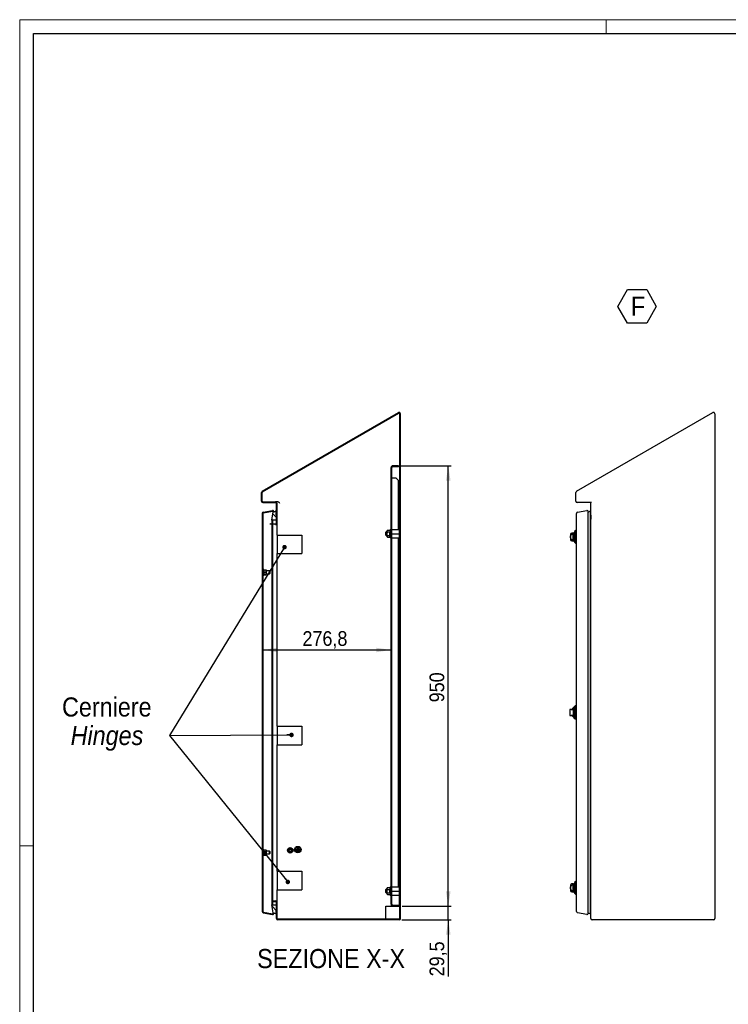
# Model space of a CAD drawing. Header units: millimetres. Extents: x 0 to 5046, y 0 to 3564.
# Tile 3 of 6: x 0 to 1529, y 1439 to 3564. Entities that reach past the tile are written whole.
import ezdxf

# ---------------------------------------------------------------- set-up
doc = ezdxf.new("R2010")
doc.units = ezdxf.units.MM
doc.header["$LTSCALE"] = 6
for name, color, linetype in [('FORMAT', 7, 'Continuous'), ('SLD-0', 179, 'Continuous'), ('SLD-0_1', 7, 'Continuous')]:
    doc.layers.add(name, color=color, linetype=linetype)
doc.styles.add('SLDTEXTSTYLE3', font='Gothic.ttf', dxfattribs={"width": 0.913})
doc.styles.add('SLDTEXTSTYLE4', font='GOTHICI.TTF', dxfattribs={"width": 0.913})
doc.dimstyles.new('SLDDIMSTYLE2', dxfattribs={"dimtxt": 31.75, "dimasz": 31.75, "dimexe": 0, "dimexo": 0.0625, "dimgap": 7.9375, "dimtad": 1, "dimdec": 1, "dimrnd": 1e-09, "dimzin": 12, "dimdsep": 46, "dimtxsty": 'SLDTEXTSTYLE3', "dimsah": 1, "dimcen": 0.09, "dimadec": 0, "dimazin": 3, "dimtfac": 1, "dimtdec": 1, "dimtofl": 0, "dimtmove": 0, "dimatfit": 3, "dimfxl": 1, "dimfrac": 2, "dimtolj": 1, "dimtzin": 12, "dimarcsym": 0})
doc.dimstyles.new('SLDDIMSTYLE3', dxfattribs={"dimtxt": 31.75, "dimasz": 31.75, "dimexe": 0, "dimexo": 0.0625, "dimgap": 7.9375, "dimtad": 1, "dimrnd": 1e-09, "dimzin": 12, "dimdsep": 46, "dimtxsty": 'SLDTEXTSTYLE3', "dimsah": 1, "dimcen": 0.09, "dimadec": 0, "dimazin": 3, "dimtfac": 1, "dimtofl": 0, "dimtmove": 0, "dimatfit": 3, "dimfxl": 1, "dimfrac": 2, "dimtolj": 1, "dimtzin": 12, "dimarcsym": 0})
doc.dimstyles.new('SLDDIMSTYLE8', dxfattribs={"dimtxt": 31.75, "dimasz": 31.75, "dimexe": 0, "dimexo": 0.0625, "dimgap": 7.9375, "dimtad": 1, "dimdec": 1, "dimrnd": 1e-09, "dimzin": 12, "dimdsep": 46, "dimtxsty": 'SLDTEXTSTYLE3', "dimsah": 1, "dimcen": 0.09, "dimadec": 0, "dimazin": 3, "dimtfac": 1, "dimtdec": 1, "dimtmove": 0, "dimatfit": 0, "dimfxl": 1, "dimfrac": 2, "dimtolj": 1, "dimtzin": 12, "dimarcsym": 0})

# ---------------------------------------------------------------- blocks, each defined once
blk = doc.blocks.new('SW_NOTE_0_10')
at = {"layer": 'SLD-0_1', "color": 0}
for p, q in [((-28.3, 31.7), (-7.5, 67.8)), ((-7.5, 67.8), (34.2, 67.8)), ((34.2, 67.8), (55, 31.7)), ((-7.5, -4.4), (-28.3, 31.7)), ((55, 31.7), (34.2, -4.4)), ((34.2, -4.4), (-7.5, -4.4))]:
    blk.add_line(p, q, dxfattribs=at)
at = {"layer": 'SLD-0_1', "color": 0, "insert": (0, 52.7), "char_height": 41.3, "attachment_point": 1, "style": 'SLDTEXTSTYLE3'}
blk.add_mtext('F', dxfattribs=at)
blk = doc.blocks.new('SW_NOTE_0_12')
at = {"layer": 'SLD-0_1', "color": 0, "char_height": 41.27, "attachment_point": 2}
for s, insert, style in [('Cerniere', (113.5, 52.7), 'SLDTEXTSTYLE3'), ('Hinges', (113.8, -8.8), 'SLDTEXTSTYLE4')]:
    blk.add_mtext(s, dxfattribs=dict(at, insert=insert, style=style))
blk = doc.blocks.new('_D_19')
at = {"layer": 'FORMAT'}
blk.add_line((524.6, 2203.8), (801.4, 2203.8), dxfattribs=at)
for points in [[(524.6, 2203.8), (556.4, 2198.9), (556.4, 2208.7)], [(801.4, 2203.8), (769.7, 2208.7), (769.7, 2198.9)]]:
    blk.add_solid(points, dxfattribs=at)
at = {"layer": 'FORMAT', "insert": (610.3, 2244.4), "char_height": 31.75, "attachment_point": 1, "style": 'SLDTEXTSTYLE3'}
blk.add_mtext('276,8', dxfattribs=at)
blk = doc.blocks.new('_D_20')
at = {"layer": 'SLD-0', "color": 7}
for p, q in [((925, 1651.1), (925, 1712.2)), ((825.4, 1651.1), (931, 1651.1)), ((925, 1621.6), (925, 1651.1)), ((824.9, 1621.6), (931, 1621.6)), ((925, 1621.6), (925, 1499.7))]:
    blk.add_line(p, q, dxfattribs=at)
for points in [[(925, 1651.1), (929.9, 1682.8), (920.1, 1682.8)], [(925, 1621.6), (920.1, 1589.8), (929.9, 1589.8)]]:
    blk.add_solid(points, dxfattribs=at)
at = {"layer": 'SLD-0', "color": 7, "insert": (884.5, 1499.7), "char_height": 31.75, "attachment_point": 1, "rotation": 90, "style": 'SLDTEXTSTYLE3'}
blk.add_mtext('29,5', dxfattribs=at)
blk = doc.blocks.new('_D_21')
at = {"layer": 'SLD-0', "color": 7}
for p, q in [((823.4, 2601.1), (931, 2601.1)), ((925, 1651.1), (925, 2601.1)), ((825.4, 1651.1), (931, 1651.1))]:
    blk.add_line(p, q, dxfattribs=at)
for points in [[(925, 2601.1), (920.1, 2569.3), (929.9, 2569.3)], [(925, 1651.1), (929.9, 1682.8), (920.1, 1682.8)]]:
    blk.add_solid(points, dxfattribs=at)
at = {"layer": 'SLD-0', "color": 7, "insert": (884.5, 2090.9), "char_height": 31.75, "attachment_point": 1, "rotation": 90, "style": 'SLDTEXTSTYLE3'}
blk.add_mtext('950', dxfattribs=at)
blk = doc.blocks.new('_Dot')
at = {"color": 0, "linetype": 'ByBlock', "lineweight": -2}
blk.add_line((-0.5, 0), (-1, 0), dxfattribs=at)
at = {"color": 0, "linetype": 'ByBlock', "const_width": 0.5}
blk.add_lwpolyline([(-0.25, 0, 1), (0.25, 0, 1)], format="xyb", close=True, dxfattribs=at)

msp = doc.modelspace()

# ---------------------------------------------------------------- hatches: boundary and pattern name
at = {"layer": 'FORMAT', "linetype": 'Continuous', "lineweight": 18}
h = msp.add_hatch(dxfattribs=at)
h.set_pattern_fill('ANSI31', color=256, scale=3, style=0)
edge = h.paths.add_edge_path(flags=0)
edge.add_line((545.924803, 1661.093296), (552.424803, 1661.093296))
edge.add_arc((552.424803, 1659.593296), 1.5, 0, 90, ccw=False)
edge.add_line((553.924803, 1659.593296), (553.924803, 1624.593296))
edge.add_arc((556.924803, 1624.593296), 3, 180, 270)
edge.add_line((556.924803, 1621.593296), (818.924803, 1621.593296))
edge.add_arc((818.924803, 1624.593296), 3, 270, 360)
edge.add_line((821.924803, 1624.593296), (821.924803, 2713.402224))
edge.add_arc((818.924803, 2713.402224), 3, 0, 120)
edge.add_line((817.424803, 2716.0003), (523.424803, 2546.259321))
edge.add_arc((524.924803, 2543.661245), 3, 120, 180)
edge.add_line((521.924803, 2543.661245), (521.924803, 2524.593296))
edge.add_arc((524.924803, 2524.593296), 3, 180, 270)
edge.add_line((524.924803, 2521.593296), (552.424803, 2521.593296))
edge.add_arc((552.424803, 2520.093296), 1.5, 0, 90, ccw=False)
edge.add_line((553.924803, 2520.093296), (553.924803, 2477.230259))
edge.add_arc((552.424803, 2477.230259), 1.5, 265, 360, ccw=False)
edge.add_line((552.294069, 2475.735967), (541.074563, 2476.717546))
edge.add_line((541.074563, 2476.717546), (540.943829, 2475.223254))
edge.add_line((540.943829, 2475.223254), (552.163336, 2474.241675))
edge.add_arc((552.424803, 2477.230259), 3, 265, 360)
edge.add_line((555.424803, 2477.230259), (555.424803, 2520.093296))
edge.add_arc((552.424803, 2520.093296), 3, 0, 90)
edge.add_line((552.424803, 2523.093296), (524.924803, 2523.093296))
edge.add_arc((524.924803, 2524.593296), 1.5, 180, 270, ccw=False)
edge.add_line((523.424803, 2524.593296), (523.424803, 2543.661245))
edge.add_arc((524.924803, 2543.661245), 1.5, 120, 180, ccw=False)
edge.add_line((524.174803, 2544.960283), (818.174803, 2714.701262))
edge.add_arc((818.924803, 2713.402224), 1.5, 0, 120, ccw=False)
edge.add_line((820.424803, 2713.402224), (820.424803, 1624.593296))
edge.add_arc((818.924803, 1624.593296), 1.5, 270, 360, ccw=False)
edge.add_line((818.924803, 1623.093296), (556.924803, 1623.093296))
edge.add_arc((556.924803, 1624.593296), 1.5, 180, 270, ccw=False)
edge.add_line((555.424803, 1624.593296), (555.424803, 1659.593296))
edge.add_arc((552.424803, 1659.593296), 3, 0, 90)
edge.add_line((552.424803, 1662.593296), (545.924803, 1662.593296))
edge.add_line((545.924803, 1662.593296), (545.924803, 1661.093296))
h = msp.add_hatch(dxfattribs=at)
h.set_pattern_fill('ANSI31', color=256, scale=3, style=0)
edge = h.paths.add_edge_path(flags=0)
edge.add_line((817.424803, 2599.096333), (817.424803, 2601.096333))
edge.add_line((817.424803, 2601.096333), (805.424803, 2601.096333))
edge.add_arc((805.424803, 2597.096333), 4, 90, 180)
edge.add_line((801.424803, 2597.096333), (801.424803, 1655.093296))
edge.add_arc((805.424803, 1655.093296), 4, 180, 270)
edge.add_line((805.424803, 1651.093296), (817.424803, 1651.093296))
edge.add_line((817.424803, 1651.093296), (817.424803, 1653.093296))
edge.add_line((817.424803, 1653.093296), (805.424803, 1653.093296))
edge.add_arc((805.424803, 1655.093296), 2, 180, 270, ccw=False)
edge.add_line((803.424803, 1655.093296), (803.424803, 2597.096333))
edge.add_arc((805.424803, 2597.096333), 2, 90, 180, ccw=False)
edge.add_line((805.424803, 2599.096333), (817.424803, 2599.096333))
h = msp.add_hatch(dxfattribs=at)
h.set_pattern_fill('ANSI31', color=256, scale=3, angle=90, style=0)
edge = h.paths.add_edge_path(flags=0)
edge.add_line((547.342777, 2501.599414), (544.266503, 2484.152998))
edge.add_line((544.266503, 2484.152998), (545.743715, 2483.892525))
edge.add_line((545.743715, 2483.892525), (545.912271, 2484.848458))
edge.add_line((545.912271, 2484.848458), (552.927815, 2484.869562))
edge.add_arc((552.924807, 2485.869557), 1, 270.172351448, 360.172351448)
edge.add_line((553.924803, 2485.872565), (553.87137, 2503.63542))
edge.add_line((553.87137, 2503.63542), (548.819989, 2501.338942))
edge.add_arc((545.865565, 2501.859887), 3, 350, 460)
edge.add_line((545.344621, 2504.81431), (525.61303, 2501.335098))
edge.add_arc((526.133975, 2498.380675), 3, 100, 180)
edge.add_line((523.133975, 2498.380675), (523.133975, 1639.805917))
edge.add_arc((526.133975, 1639.805917), 3, 180, 260)
edge.add_line((525.61303, 1636.851494), (545.344621, 1633.372282))
edge.add_arc((545.865565, 1636.326705), 3, 260, 370)
edge.add_line((548.819989, 1636.84765), (553.87137, 1634.551172))
edge.add_line((553.87137, 1634.551172), (553.924803, 1652.314026))
edge.add_arc((552.924807, 1652.317034), 1, 359.827648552, 449.827648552)
edge.add_line((552.927815, 1653.31703), (545.912271, 1653.338133))
edge.add_line((545.912271, 1653.338133), (545.743715, 1654.294066))
edge.add_line((545.743715, 1654.294066), (544.266503, 1654.033594))
edge.add_line((544.266503, 1654.033594), (547.342777, 1636.587177))
edge.add_arc((545.865565, 1636.326705), 1.5, -100, 10, ccw=False)
edge.add_line((545.605093, 1634.849493), (525.873502, 1638.328705))
edge.add_arc((526.133975, 1639.805917), 1.5, 180, 260, ccw=False)
edge.add_line((524.633975, 1639.805917), (524.633975, 2498.380675))
edge.add_arc((526.133975, 2498.380675), 1.5, 100, 180, ccw=False)
edge.add_line((525.873502, 2499.857887), (545.605093, 2503.337098))
edge.add_arc((545.865565, 2501.859887), 1.5, -10, 100, ccw=False)

# ---------------------------------------------------------------- linework, layer by layer
at = {"color": 7, "linetype": 'Continuous', "lineweight": 18}
for p, q in [((0.020875, 3563.511713), (0.020875, -0.488287)), ((5046.020875, 3563.511713), (0.020875, 3563.511713)), ((1266.020875, 3533.511713), (1266.020875, 3563.511713)), ((30.020875, 1781.511713), (0.020875, 1781.511713))]:
    msp.add_line(p, q, dxfattribs=at)
at = {"color": 7, "linetype": 'Continuous', "lineweight": 25}
for p, q in [((30.020875, 29.511713), (30.020875, 3533.511713)), ((30.020875, 3533.511713), (5016.020875, 3533.511713)), ((523.424803, 2546.259321), (817.424803, 2716.0003)), ((524.174803, 2544.960283), (818.174803, 2714.701262)), ((820.424803, 1624.593296), (820.424803, 2713.402224)), ((821.924803, 1624.593296), (821.924803, 2713.402224)), ((1201.832483, 2546.259321), (1495.832483, 2716.0003)), ((1500.332483, 2713.402224), (1500.332483, 1624.593296)), ((801.424803, 1655.093296), (801.424803, 2597.096333)), ((803.424803, 1655.093296), (803.424803, 2597.096333)), ((817.424803, 2601.096333), (805.424803, 2601.096333)), ((817.424803, 2599.096333), (805.424803, 2599.096333)), ((817.424803, 2601.096333), (817.424803, 2599.096333)), ((805.424803, 2574.096333), (803.424803, 2574.096333)), ((812.424803, 2574.096333), (805.424803, 2574.096333)), ((817.424803, 2569.096333), (812.424803, 2574.096333)), ((817.424803, 2463.593296), (817.424803, 2569.096333)), ((521.924803, 2524.593296), (521.924803, 2543.661245)), ((523.424803, 2524.593296), (523.424803, 2543.661245)), ((1200.332483, 2524.593296), (1200.332483, 2543.661245)), ((524.924803, 2523.093296), (552.424803, 2523.093296)), ((524.924803, 2521.593296), (552.424803, 2521.593296)), ((553.238619, 2523.093296), (552.424803, 2523.093296)), ((557.04333, 2523.093296), (553.238619, 2523.093296)), ((553.924803, 2477.230259), (553.924803, 2520.093296)), ((555.424803, 2477.230259), (555.424803, 2520.093296)), ((1234.400698, 2521.593296), (1203.332483, 2521.593296)), ((1232.332483, 1624.593296), (1232.332483, 2520.093296)), ((523.133975, 2498.380675), (523.133975, 1639.805917)), ((524.633975, 2498.380675), (524.633975, 1639.805917)), ((525.61303, 2501.335098), (545.344621, 2504.81431)), ((525.873502, 2499.857887), (545.605093, 2503.337098)), ((544.266503, 2484.152998), (547.342777, 2501.599414)), ((553.87137, 2503.63542), (548.819989, 2501.338942)), ((548.865565, 2501.359662), (548.865565, 2501.859887)), ((553.924803, 2485.872565), (553.87137, 2503.63542)), ((1201.541655, 1639.805917), (1201.541655, 2498.380675)), ((1204.02071, 2501.335098), (1223.752301, 2504.81431)), ((1227.273245, 2501.359662), (1232.27905, 2503.63542)), ((1227.273245, 1869.093296), (1227.273245, 2501.859887)), ((1232.27905, 1869.093296), (1232.27905, 2503.63542)), ((1232.27905, 2503.63542), (1232.332483, 2485.872565)), ((1232.332483, 2493.058611), (1232.310886, 2493.052073)), ((540.943829, 2475.223254), (541.074563, 2476.717546)), ((552.163336, 2474.241675), (540.943829, 2475.223254)), ((541.074563, 2476.717546), (552.294069, 2475.735967)), ((544.266503, 2484.152998), (545.743715, 2483.892525)), ((544.266503, 2484.152998), (544.266503, 2476.438288)), ((544.266503, 2474.932558), (544.266503, 1654.033594)), ((545.743715, 2483.892525), (545.912271, 2484.848458)), ((545.743715, 2483.892525), (545.743715, 2476.309048)), ((545.743715, 2474.803319), (545.743715, 1654.294066)), ((545.912271, 2484.848458), (552.927815, 2484.869562)), ((545.912271, 2484.848458), (545.912271, 2476.294302)), ((545.912271, 2474.788572), (545.912271, 1869.093296)), ((545.924803, 2474.787475), (545.924803, 1662.593296)), ((555.424803, 2451.593296), (555.424803, 2477.230259)), ((555.424803, 2451.593296), (555.424803, 2411.593296)), ((555.424803, 2451.593296), (562.184803, 2451.593296)), ((562.184803, 2451.593296), (609.261803, 2451.593296)), ((609.261803, 2451.593296), (609.261803, 2411.593296)), ((791.174803, 2458.593296), (790.424803, 2457.843296)), ((790.424803, 2454.593296), (790.424803, 2457.843296)), ((790.424803, 2451.343296), (790.424803, 2454.593296)), ((790.424803, 2451.343296), (791.174803, 2450.593296)), ((793.424803, 2458.593296), (791.174803, 2458.593296)), ((791.174803, 2458.593296), (791.174803, 2454.593296)), ((791.174803, 2454.593296), (791.174803, 2450.593296)), ((791.174803, 2450.593296), (793.424803, 2450.593296)), ((794.005359, 2462.098849), (793.424803, 2461.093296)), ((793.424803, 2460.222461), (793.424803, 2461.093296)), ((794.005359, 2458.346073), (793.424803, 2460.222461)), ((793.424803, 2454.593296), (793.424803, 2460.222461)), ((793.424803, 2448.964131), (793.424803, 2454.593296)), ((794.005359, 2447.087742), (793.424803, 2448.964131)), ((793.424803, 2448.093296), (793.424803, 2448.964131)), ((793.424803, 2448.093296), (794.005359, 2447.087742)), ((794.005359, 2462.098849), (798.908394, 2462.098849)), ((794.005359, 2458.346073), (798.908394, 2458.346073)), ((794.005359, 2450.840519), (798.908394, 2450.840519)), ((794.005359, 2447.087742), (798.908394, 2447.087742)), ((799.424803, 2462.993296), (798.908394, 2462.098849)), ((798.908394, 2447.087742), (799.424803, 2446.193296)), ((801.424803, 2462.818319), (799.424803, 2462.993296)), ((799.424803, 2462.993296), (799.424803, 2446.193296)), ((799.424803, 2446.193296), (801.424803, 2446.368273)), ((803.424803, 2463.593296), (819.424803, 2463.593296)), ((803.424803, 2454.593296), (819.424803, 2454.593296)), ((803.424803, 2445.593296), (819.424803, 2445.593296)), ((817.424803, 1692.593296), (817.424803, 2445.593296)), ((819.424803, 2454.593296), (819.424803, 2463.593296)), ((820.424803, 2459.093296), (819.424803, 2459.093296)), ((819.424803, 2445.593296), (819.424803, 2454.593296)), ((819.424803, 2450.093296), (820.424803, 2450.093296)), ((1188.741655, 2453.098296), (1188.741655, 2442.098296)), ((1194.675591, 2456.098296), (1191.741655, 2456.098296)), ((1194.341655, 2453.075521), (1191.741655, 2453.075521)), ((1194.341655, 2442.12107), (1194.341655, 2453.075521)), ((1196.841655, 2437.848297), (1196.841655, 2457.348295)), ((1200.041655, 2461.598296), (1197.541655, 2459.098296)), ((1197.541655, 2459.098296), (1197.541655, 2436.098296)), ((1201.541655, 2461.598296), (1200.041655, 2461.598296)), ((1200.041655, 2447.598296), (1200.041655, 2461.598296)), ((1200.041655, 2433.598296), (1200.041655, 2447.598296)), ((1191.741655, 2442.12107), (1194.341655, 2442.12107)), ((1191.741655, 2439.098296), (1194.675591, 2439.098296)), ((1197.541655, 2436.098296), (1200.041655, 2433.598296)), ((1200.041655, 2433.598296), (1201.541655, 2433.598296)), ((555.424803, 2039.093296), (555.424803, 2411.593296)), ((555.424803, 2411.593296), (562.184803, 2411.593296)), ((562.184803, 2411.593296), (609.261803, 2411.593296)), ((525.633975, 2375.859887), (524.633975, 2375.859887)), ((524.633975, 2366.859887), (525.633975, 2366.859887)), ((524.683975, 2363.359887), (524.633975, 2363.359887)), ((524.683975, 2363.359887), (524.683975, 2356.359887)), ((524.733975, 2361.859887), (524.683975, 2361.859887)), ((524.733975, 2361.859887), (524.733975, 2356.359887)), ((527.233975, 2377.359887), (525.633975, 2377.359887)), ((525.633975, 2372.311203), (525.633975, 2377.359887)), ((525.633975, 2365.359887), (525.633975, 2372.311203)), ((525.633975, 2365.359887), (527.233975, 2365.359887)), ((527.233975, 2372.311203), (527.233975, 2377.359887)), ((527.680557, 2376.646135), (527.233975, 2374.319375)), ((527.233975, 2365.359887), (527.233975, 2372.311203)), ((527.680557, 2366.706368), (527.233975, 2366.390003)), ((527.680557, 2376.646135), (531.787393, 2376.646135)), ((527.680557, 2371.992616), (531.787393, 2371.992616)), ((527.680557, 2366.706368), (531.787393, 2366.706368)), ((527.680557, 2366.073639), (531.787393, 2366.073639)), ((531.787393, 2376.646135), (532.233975, 2376.32977)), ((531.787393, 2371.992616), (532.233975, 2374.319375)), ((531.787393, 2366.073639), (532.233975, 2366.390003)), ((532.233975, 2374.319375), (532.233975, 2376.358775)), ((538.883975, 2374.359887), (532.233975, 2374.359887)), ((532.233975, 2374.319375), (532.233975, 2369.349492)), ((532.233975, 2369.349492), (532.233975, 2366.390003)), ((532.233975, 2368.359887), (538.883975, 2368.359887)), ((539.633975, 2373.609887), (538.883975, 2374.359887)), ((538.883975, 2371.359887), (538.883975, 2374.359887)), ((538.883975, 2368.359887), (538.883975, 2371.359887)), ((538.883975, 2368.359887), (539.633975, 2369.109887)), ((539.633975, 2373.609887), (539.633975, 2371.359887)), ((539.633975, 2371.359887), (539.633975, 2369.109887)), ((524.633975, 2349.359887), (524.683975, 2349.359887)), ((524.683975, 2356.359887), (524.683975, 2349.359887)), ((524.683975, 2350.859887), (524.733975, 2350.859887)), ((524.733975, 2356.359887), (524.733975, 2350.859887)), ((1198.508087, 2083.143296), (1196.008087, 2080.643296)), ((1200.008087, 2083.143296), (1198.508087, 2083.143296)), ((1198.508087, 2055.143296), (1198.508087, 2083.143296)), ((1200.008087, 2055.143296), (1200.008087, 2083.143296)), ((1187.208087, 2074.643296), (1187.208087, 2063.643296)), ((1190.208087, 2075.643296), (1192.808087, 2075.643296)), ((1192.808087, 2062.643296), (1190.208087, 2062.643296)), ((1193.142024, 2077.643296), (1192.808087, 2077.643296)), ((1192.808087, 2075.643296), (1192.808087, 2077.643296)), ((1192.808087, 2060.643296), (1192.808087, 2062.643296)), ((1192.808087, 2060.643296), (1193.142024, 2060.643296)), ((1195.308087, 2069.143296), (1195.308087, 2078.893295)), ((1195.308087, 2059.393297), (1195.308087, 2069.143296)), ((1196.008087, 2080.643296), (1196.008087, 2057.643296)), ((1201.541655, 2079.143297), (1200.008087, 2079.143297)), ((1200.008087, 2073.725872), (1201.541655, 2073.725872)), ((1201.541655, 2064.56072), (1200.008087, 2064.56072)), ((1232.332483, 2071.592143), (1232.30455, 2071.533923)), ((1232.30455, 2066.752669), (1232.332483, 2066.694449)), ((1232.332483, 2069.143148), (1232.306551, 2069.143148)), ((1196.008087, 2057.643296), (1198.508087, 2055.143296)), ((1198.508087, 2055.143296), (1200.008087, 2055.143296)), ((1200.008087, 2059.143295), (1201.541655, 2059.143295)), ((555.424803, 2039.093296), (555.424803, 1999.093296)), ((555.424803, 2039.093296), (562.184803, 2039.093296)), ((562.184803, 2039.093296), (609.261803, 2039.093296)), ((609.261803, 2039.093296), (609.261803, 1999.093296)), ((555.424803, 1726.593296), (555.424803, 1999.093296)), ((555.424803, 1999.093296), (562.184803, 1999.093296)), ((562.184803, 1999.093296), (609.261803, 1999.093296)), ((545.912271, 1869.093296), (545.912271, 1653.338133)), ((1227.273245, 1636.326705), (1227.273245, 1869.093296)), ((1232.27905, 1634.551172), (1232.27905, 1869.093296)), ((524.683975, 1788.826705), (524.633975, 1788.826705)), ((524.683975, 1788.826705), (524.683975, 1774.826705)), ((524.733975, 1787.326705), (524.683975, 1787.326705)), ((524.733975, 1787.326705), (524.733975, 1776.326705)), ((524.633975, 1774.826705), (524.683975, 1774.826705)), ((525.633975, 1771.326705), (524.633975, 1771.326705)), ((524.683975, 1776.326705), (524.733975, 1776.326705)), ((527.233975, 1772.826705), (525.633975, 1772.826705)), ((525.633975, 1766.826705), (525.633975, 1772.826705)), ((525.633975, 1760.826705), (525.633975, 1766.826705)), ((527.233975, 1766.826705), (527.233975, 1772.826705)), ((527.518783, 1772.320008), (527.233975, 1771.826705)), ((527.680557, 1769.153727), (527.233975, 1766.284029)), ((527.233975, 1760.826705), (527.233975, 1766.826705)), ((527.680557, 1763.414331), (527.233975, 1762.25082)), ((527.567797, 1772.291711), (527.680557, 1772.566101)), ((527.680557, 1772.566101), (531.787393, 1772.566101)), ((527.680557, 1769.153727), (531.787393, 1769.153727)), ((527.680557, 1763.414331), (531.787393, 1763.414331)), ((531.787393, 1772.566101), (531.892532, 1772.292175)), ((531.787393, 1763.414331), (532.233975, 1766.284029)), ((532.233975, 1771.826705), (531.947059, 1772.323657)), ((532.233975, 1771.826705), (532.233975, 1770.859914)), ((532.233975, 1770.859914), (532.233975, 1766.284029)), ((538.883975, 1769.826705), (532.233975, 1769.826705)), ((532.233975, 1766.284029), (532.233975, 1762.25082)), ((532.233975, 1763.826705), (538.883975, 1763.826705)), ((539.633975, 1769.076705), (538.883975, 1769.826705)), ((538.883975, 1763.826705), (538.883975, 1769.826705)), ((538.883975, 1763.826705), (539.633975, 1764.576705)), ((539.633975, 1769.076705), (539.633975, 1764.576705)), ((581.038051, 1776.593296), (578.1513, 1771.593296)), ((578.1513, 1771.593296), (581.038051, 1766.593296)), ((586.811554, 1776.593296), (581.038051, 1776.593296)), ((581.038051, 1766.593296), (586.811554, 1766.593296)), ((589.698306, 1771.593296), (586.811554, 1776.593296)), ((586.811554, 1766.593296), (589.698306, 1771.593296)), ((595.924803, 1773.593296), (596.624803, 1772.593296)), ((599.924803, 1773.593296), (595.924803, 1773.593296)), ((604.224803, 1772.593296), (596.624803, 1772.593296)), ((597.324803, 1771.593296), (598.024803, 1770.593296)), ((603.524803, 1771.593296), (597.324803, 1771.593296)), ((602.824803, 1770.593296), (598.024803, 1770.593296)), ((598.724803, 1769.593296), (599.424803, 1768.593296)), ((602.124803, 1769.593296), (598.724803, 1769.593296)), ((599.424803, 1768.593296), (601.424803, 1768.593296)), ((599.924803, 1777.593296), (599.924803, 1773.593296)), ((600.924803, 1777.593296), (599.924803, 1777.593296)), ((600.924803, 1777.593296), (600.924803, 1773.593296)), ((604.924803, 1773.593296), (600.924803, 1773.593296)), ((601.424803, 1768.593296), (602.124803, 1769.593296)), ((602.824803, 1770.593296), (603.524803, 1771.593296)), ((604.224803, 1772.593296), (604.924803, 1773.593296)), ((524.633975, 1762.326705), (525.633975, 1762.326705)), ((525.633975, 1760.826705), (527.233975, 1760.826705)), ((527.233975, 1761.826705), (527.518783, 1761.333402)), ((527.680557, 1761.087309), (531.787393, 1761.087309)), ((531.787393, 1761.087309), (532.233975, 1762.25082)), ((531.947059, 1761.329753), (532.233975, 1761.826705)), ((532.233975, 1762.25082), (532.233975, 1761.826705)), ((555.424803, 1726.593296), (555.424803, 1686.593296)), ((555.424803, 1726.593296), (562.184803, 1726.593296)), ((562.184803, 1726.593296), (609.261803, 1726.593296)), ((609.261803, 1726.593296), (609.261803, 1686.593296)), ((1196.841655, 1680.838297), (1196.841655, 1700.338295)), ((1200.041655, 1704.588296), (1197.541655, 1702.088296)), ((1197.541655, 1702.088296), (1197.541655, 1690.588296)), ((1201.541655, 1704.588296), (1200.041655, 1704.588296)), ((1200.041655, 1676.588296), (1200.041655, 1704.588296)), ((555.424803, 1659.593296), (555.424803, 1686.593296)), ((555.424803, 1686.593296), (562.184803, 1686.593296)), ((562.184803, 1686.593296), (609.261803, 1686.593296)), ((791.174803, 1687.593296), (790.424803, 1686.843296)), ((790.424803, 1683.593296), (790.424803, 1686.843296)), ((790.424803, 1680.343296), (790.424803, 1683.593296)), ((790.424803, 1680.343296), (791.174803, 1679.593296)), ((793.424803, 1687.593296), (791.174803, 1687.593296)), ((791.174803, 1687.593296), (791.174803, 1683.593296)), ((791.174803, 1683.593296), (791.174803, 1679.593296)), ((791.174803, 1679.593296), (793.424803, 1679.593296)), ((794.005359, 1691.098849), (793.424803, 1690.093296)), ((793.424803, 1689.222461), (793.424803, 1690.093296)), ((793.424803, 1683.593296), (793.424803, 1689.222461)), ((794.005359, 1687.346073), (793.424803, 1689.222461)), ((793.424803, 1677.964131), (793.424803, 1683.593296)), ((794.005359, 1691.098849), (798.908394, 1691.098849)), ((794.005359, 1687.346073), (798.908394, 1687.346073)), ((794.005359, 1679.840519), (798.908394, 1679.840519)), ((799.424803, 1691.993296), (798.908394, 1691.098849)), ((801.424803, 1691.818319), (799.424803, 1691.993296)), ((799.424803, 1691.993296), (799.424803, 1675.193296)), ((803.424803, 1692.593296), (819.424803, 1692.593296)), ((803.424803, 1683.593296), (819.424803, 1683.593296)), ((819.424803, 1687.593296), (819.424803, 1692.593296)), ((820.424803, 1688.093296), (819.424803, 1688.093296)), ((819.424803, 1687.593296), (820.424803, 1687.593296)), ((819.424803, 1685.593296), (819.424803, 1687.593296)), ((819.424803, 1651.093296), (819.424803, 1685.593296)), ((1188.741655, 1696.088296), (1188.741655, 1690.588296)), ((1188.741655, 1690.588296), (1188.741655, 1685.088296)), ((1194.675591, 1699.088296), (1191.741655, 1699.088296)), ((1194.341655, 1696.065521), (1191.741655, 1696.065521)), ((1191.741655, 1685.11107), (1194.341655, 1685.11107)), ((1191.741655, 1682.088296), (1194.675591, 1682.088296)), ((1194.341655, 1685.11107), (1194.341655, 1696.065521)), ((1197.541655, 1690.588296), (1197.541655, 1679.088296)), ((1197.541655, 1679.088296), (1200.041655, 1676.588296)), ((545.924803, 1661.093296), (545.924803, 1662.593296)), ((545.924803, 1662.593296), (552.424803, 1662.593296)), ((545.924803, 1661.093296), (552.424803, 1661.093296)), ((553.924803, 1624.593296), (553.924803, 1659.593296)), ((555.424803, 1624.593296), (555.424803, 1659.593296)), ((794.005359, 1676.087742), (793.424803, 1677.964131)), ((793.424803, 1677.093296), (793.424803, 1677.964131)), ((793.424803, 1677.093296), (794.005359, 1676.087742)), ((794.005359, 1676.087742), (798.908394, 1676.087742)), ((798.908394, 1676.087742), (799.424803, 1675.193296)), ((799.424803, 1675.193296), (801.424803, 1675.368273)), ((803.424803, 1674.593296), (819.424803, 1674.593296)), ((1200.041655, 1676.588296), (1201.541655, 1676.588296)), ((525.61303, 1636.851494), (545.344621, 1633.372282)), ((525.873502, 1638.328705), (545.605093, 1634.849493)), ((545.743715, 1654.294066), (544.266503, 1654.033594)), ((547.342777, 1636.587177), (544.266503, 1654.033594)), ((545.912271, 1653.338133), (545.743715, 1654.294066)), ((552.927815, 1653.31703), (545.912271, 1653.338133)), ((548.819989, 1636.84765), (553.87137, 1634.551172)), ((548.865565, 1636.326705), (548.865565, 1636.826929)), ((553.87137, 1634.551172), (553.924803, 1652.314026)), ((790.424803, 1623.093296), (790.424803, 1651.093296)), ((790.424803, 1651.093296), (805.424803, 1651.093296)), ((805.424803, 1653.093296), (817.424803, 1653.093296)), ((805.424803, 1651.093296), (817.424803, 1651.093296)), ((817.424803, 1653.093296), (817.424803, 1651.093296)), ((817.424803, 1651.093296), (819.424803, 1651.093296)), ((1223.752301, 1633.372282), (1204.02071, 1636.851494)), ((1227.273245, 1636.826929), (1232.27905, 1634.551172)), ((1232.27905, 1634.551172), (1232.332483, 1652.314026)), ((1232.332483, 1645.127981), (1232.310886, 1645.134519)), ((818.924803, 1623.093296), (556.924803, 1623.093296)), ((818.924803, 1621.593296), (556.924803, 1621.593296)), ((1239.894184, 1621.593296), (1235.332483, 1621.593296)), ((1497.332483, 1621.593296), (1239.894184, 1621.593296))]:
    msp.add_line(p, q, dxfattribs=at)
at = {"color": 7, "linetype": 'Continuous', "lineweight": 25, "flags": 128}
for points in [[(793.424803, 2460.222461), (793.427963, 2460.35587), (794.005359, 2462.098849)], [(793.424803, 2454.593296), (793.759201, 2457.397757), (794.005359, 2458.346073)], [(794.005359, 2450.840519), (793.470842, 2453.572015), (793.424803, 2454.593296)], [(793.424803, 2448.964131), (793.427963, 2449.09754), (794.005359, 2450.840519)], [(527.233975, 2376.32977), (527.236405, 2376.352259), (527.680557, 2376.646135)], [(527.233975, 2374.319375), (527.236405, 2374.153979), (527.680557, 2371.992616)], [(527.680557, 2371.992616), (527.26939, 2370.068791), (527.233975, 2369.349492)], [(527.233975, 2369.349492), (527.491204, 2367.374278), (527.680557, 2366.706368)], [(527.233975, 2366.390003), (527.236405, 2366.367515), (527.680557, 2366.073639)], [(532.233975, 2374.319375), (532.231544, 2374.484771), (531.787393, 2376.646135)], [(532.233975, 2369.349492), (532.19856, 2370.068791), (531.787393, 2371.992616)], [(531.787393, 2366.706368), (531.976745, 2367.374278), (532.233975, 2369.349492)], [(532.233975, 2366.390003), (532.231544, 2366.412492), (531.787393, 2366.706368)], [(527.680557, 1772.566101), (527.26939, 1771.324236), (527.233975, 1770.859914)], [(527.233975, 1770.859914), (527.491204, 1769.584876), (527.680557, 1769.153727)], [(527.233975, 1766.284029), (527.236405, 1766.080038), (527.680557, 1763.414331)], [(532.233975, 1770.859914), (532.19856, 1771.324236), (531.787393, 1772.566101)], [(531.787393, 1769.153727), (531.976745, 1769.584876), (532.233975, 1770.859914)], [(532.233975, 1766.284029), (532.231544, 1766.48802), (531.787393, 1769.153727)], [(532.233975, 1762.25082), (532.231544, 1762.333527), (531.787393, 1763.414331)], [(527.233975, 1762.25082), (527.236405, 1762.168112), (527.680557, 1761.087309)], [(793.424803, 1689.222461), (793.427963, 1689.35587), (794.005359, 1691.098849)], [(793.424803, 1683.593296), (793.759201, 1686.397757), (794.005359, 1687.346073)], [(794.005359, 1679.840519), (793.470842, 1682.572015), (793.424803, 1683.593296)], [(793.424803, 1677.964131), (793.427963, 1678.09754), (794.005359, 1679.840519)]]:
    msp.add_lwpolyline(points, dxfattribs=at)
at = {"color": 7, "linetype": 'Continuous', "lineweight": 25}
for centre, radius in [((583.924803, 1771.593296), 6), ((583.924803, 1771.593296), 3), ((583.924803, 1771.593296), 2.5), ((600.424803, 1773.093296), 7), ((600.424803, 1773.093296), 5.5), ((600.424803, 1773.093296), 5.25)]:
    msp.add_circle(centre, radius, dxfattribs=at)
for centre, radius, start, end in [((818.924803, 2713.402224), 3, 0, 120), ((818.924803, 2713.402224), 1.5, 0, 120), ((1497.332483, 2713.402224), 3, 0, 120), ((805.424803, 2597.096333), 4, 90, 180), ((805.424803, 2597.096333), 2, 90, 180), ((524.924803, 2543.661245), 3, 120, 180), ((524.924803, 2543.661245), 1.5, 120, 180), ((1203.332483, 2543.661245), 3, 120, 180), ((524.924803, 2524.593296), 3, 180, 270), ((524.924803, 2524.593296), 1.5, 180, 270), ((552.424803, 2520.093296), 3, 0, 90), ((552.424803, 2520.093296), 1.5, 0, 90), ((553.538993, 2514.948814), 9.467239, 32.915276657, 52.178926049), ((1203.332483, 2524.593296), 3, 180, 270), ((1230.832483, 2520.093296), 1.5, 0, 90), ((526.133975, 2498.380675), 3, 100, 180), ((526.133975, 2498.380675), 1.5, 100, 180), ((545.865565, 2501.859887), 3, 350, 100), ((545.865565, 2501.859887), 1.5, 350, 100), ((552.924807, 2485.869557), 1, 270.172351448, 0.172351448), ((1204.541655, 2498.380675), 3, 100, 180), ((1224.273245, 2501.859887), 3, 0, 100), ((552.424803, 2477.230259), 3, 265, 0), ((552.424803, 2477.230259), 1.5, 265, 0), ((801.712709, 2460.222461), 3.374169, 146.213222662, 213.786777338), ((801.712709, 2448.964131), 3.374169, 146.213222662, 213.786777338), ((811.114429, 2454.593296), 12.769911, 162.909820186, 197.090179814), ((1191.741655, 2453.098296), 3, 90, 180), ((1194.675591, 2458.098296), 2, 270, 330), ((1196.840655, 2456.848296), 0.5, 89.885408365, 150), ((1198.091655, 2456.848296), 1.25, 116.103881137, 180), ((1191.741655, 2442.098296), 3, 180, 270), ((1194.675591, 2437.098296), 2, 30, 90), ((1196.840655, 2438.348296), 0.5, 210, 270.114591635), ((1198.091655, 2438.348296), 1.25, 180, 243.896118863), ((1190.208087, 2074.643296), 3, 160.530956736, 180), ((1190.208087, 2063.643296), 3, 180, 199.499208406), ((1193.142024, 2079.643296), 2, 270, 330), ((1193.142024, 2058.643296), 2, 30, 90), ((1195.307087, 2078.393296), 0.5, 89.885408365, 150), ((1196.558087, 2078.393296), 1.25, 116.103881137, 180), ((1195.307087, 2059.893296), 0.5, 210, 270.114591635), ((1196.558087, 2059.893296), 1.25, 180, 243.896118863), ((1194.675591, 1701.088296), 2, 270, 330), ((1196.840655, 1699.838296), 0.5, 89.885408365, 150), ((1198.091655, 1699.838296), 1.25, 116.103881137, 180), ((801.712709, 1689.222461), 3.374169, 146.213222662, 213.786777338), ((801.712709, 1677.964131), 3.374169, 146.213222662, 213.786777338), ((811.114429, 1683.593296), 12.769911, 162.909820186, 197.090179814), ((1191.741655, 1696.088296), 3, 90, 180), ((1191.741655, 1685.088296), 3, 180, 270), ((1194.675591, 1680.088296), 2, 30, 90), ((1196.840655, 1681.338296), 0.5, 210, 270.114591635), ((1198.091655, 1681.338296), 1.25, 180, 243.896118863), ((552.424803, 1659.593296), 3, 0, 90), ((552.424803, 1659.593296), 1.5, 0, 90), ((526.133975, 1639.805917), 3, 180, 260), ((526.133975, 1639.805917), 1.5, 180, 260), ((545.865565, 1636.326705), 3, 260, 10), ((545.865565, 1636.326705), 1.5, 260, 10), ((552.924807, 1652.317034), 1, 359.827648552, 89.827648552), ((805.424803, 1655.093296), 4, 180, 270), ((805.424803, 1655.093296), 2, 180, 270), ((1204.541655, 1639.805917), 3, 180, 260), ((1224.273245, 1636.326705), 3, 260, 0), ((556.924803, 1624.593296), 3, 180, 270), ((556.924803, 1624.593296), 1.5, 180, 270), ((818.924803, 1624.593296), 1.5, 270, 0), ((818.924803, 1624.593296), 3, 270, 0), ((1235.332483, 1624.593296), 3, 180, 270), ((1497.332483, 1624.593296), 3, 270, 0)]:
    msp.add_arc(centre, radius, start, end, dxfattribs=at)
msp.add_ellipse((557.04333, 2520.093296), major_axis=(3.662324, 0), ratio=0.8191520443, start_param=0.8914602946, end_param=1.5707963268, dxfattribs=at)
for points, knots in [([(1191.741655, 2442.12107), (1191.573998, 2442.134037), (1191.187805, 2442.163906), (1190.609161, 2442.43389), (1189.967633, 2442.991435), (1189.304272, 2444.115194), (1188.966892, 2445.744536), (1188.893088, 2447.515561), (1188.944635, 2449.148397), (1189.173823, 2450.512354), (1189.604026, 2451.64256), (1190.16411, 2452.423241), (1190.875568, 2452.926857), (1191.419736, 2453.070423), (1191.709437, 2453.075011), (1191.741655, 2453.075521)], [0, 0, 0, 0, 0.0369246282, 0.0850548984, 0.1377087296, 0.2227477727, 0.3675669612, 0.4999090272, 0.6140811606, 0.7277999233, 0.8034107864, 0.8795057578, 0.9360253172, 0.9928852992, 1, 1, 1, 1]), ([(1187.379751, 2062.643296), (1187.37972, 2062.643296), (1187.351412, 2062.643296), (1187.423745, 2062.643296), (1187.638101, 2062.643296), (1188.070943, 2062.643296), (1188.630449, 2062.643296), (1189.342024, 2062.643296), (1189.886168, 2062.643296), (1190.175869, 2062.643296), (1190.208087, 2062.643296)], [0, 0, 0, 0, 0.00024311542, 0.22849033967, 0.45583120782, 0.60698866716, 0.75911393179, 0.87210501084, 0.98577664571, 1, 1, 1, 1]), ([(1190.208087, 2075.643296), (1190.040433, 2075.643296), (1189.654247, 2075.643296), (1189.075543, 2075.643296), (1188.434333, 2075.643296), (1187.768486, 2075.643296), (1187.447406, 2075.643296), (1187.353973, 2075.643296), (1187.379662, 2075.643296), (1187.379663, 2075.643296)], [0, 0, 0, 0, 0.0738619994, 0.17013915, 0.2754649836, 0.4455724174, 0.7352607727, 0.9999905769, 1, 1, 1, 1]), ([(1191.741655, 1685.11107), (1191.573998, 1685.124037), (1191.187805, 1685.153906), (1190.609161, 1685.42389), (1189.967633, 1685.981435), (1189.304272, 1687.105194), (1188.966892, 1688.734536), (1188.893088, 1690.505561), (1188.944635, 1692.138397), (1189.173823, 1693.502354), (1189.604026, 1694.63256), (1190.16411, 1695.413241), (1190.875568, 1695.916857), (1191.419736, 1696.060423), (1191.709437, 1696.065011), (1191.741655, 1696.065521)], [0, 0, 0, 0, 0.0369246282, 0.0850548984, 0.1377087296, 0.2227477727, 0.3675669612, 0.4999090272, 0.6140811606, 0.7277999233, 0.8034107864, 0.8795057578, 0.9360253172, 0.9928852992, 1, 1, 1, 1])]:
    msp.add_open_spline(points, degree=3, knots=knots, dxfattribs=at)
at = {"layer": 'SLD-0_1', "color": 7}
for p, q in [((571.692791, 2425.725963), (323.483329, 2019.459866)), ((323.483329, 2019.459866), (586.700719, 2020.440598)), ((323.483329, 2019.459866), (578.646602, 1703.309762))]:
    msp.add_line(p, q, dxfattribs=at)

# ---------------------------------------------------------------- block references
at = {"layer": 'SLD-0_1'}
for name, p in [('SW_NOTE_0_10', (1319.015002, 2913.323664)), ('SW_NOTE_0_12', (74.57289, 2048.766559))]:
    msp.add_blockref(name, p, dxfattribs=at)
at = {"layer": 'SLD-0_1', "color": 7, "xscale": 9.76923076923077, "yscale": 9.76923076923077}
for p, rotation in [((571.692791, 2425.725963, -115.769454), 58.57703367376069), ((586.700719, 2020.440598, -121.632145), 0.2134797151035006), ((578.646602, 1703.309762, -117.754623), 308.906837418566)]:
    msp.add_blockref('_Dot', p, dxfattribs=dict(at, rotation=rotation))

# ---------------------------------------------------------------- texts
at = {"layer": 'FORMAT', "insert": (672.096792, 1558.729146), "char_height": 41.275, "attachment_point": 2, "style": 'SLDTEXTSTYLE3'}
msp.add_mtext('SEZIONE X-X', dxfattribs=at)

# ---------------------------------------------------------------- dimensions: what is measured, and where the dimension line sits
at = {"layer": 'FORMAT'}
dim = msp.add_linear_dim(base=(801.424803, 2203.809459), p1=(524.633975, 2498.380675), p2=(801.424803, 2597.096333), dimstyle='SLDDIMSTYLE2', dxfattribs=at)
dim.commit()
dim.dimension.update_dxf_attribs({"geometry": '_D_19', "text_midpoint": (663.029389, 2203.809459), "dimtype": 160})
at = {"layer": 'SLD-0', "color": 7}
for base, p1, p2, dimstyle, picture, middle in [((925.009177, 2601.096333), (819.424803, 1651.093296), (817.424803, 2601.096333), 'SLDDIMSTYLE3', '_D_21', (925.009177, 2126.094815)), ((925.009177, 1651.093296), (818.924803, 1621.593296), (819.424803, 1651.093296), 'SLDDIMSTYLE8', '_D_20', (925.009177, 1540.766858))]:
    dim = msp.add_linear_dim(base=base, p1=p1, p2=p2, angle=90, dimstyle=dimstyle, dxfattribs=at)
    dim.commit()
    dim.dimension.update_dxf_attribs({"geometry": picture, "text_midpoint": middle, "dimtype": 160})

doc.saveas('drawing.dxf')
